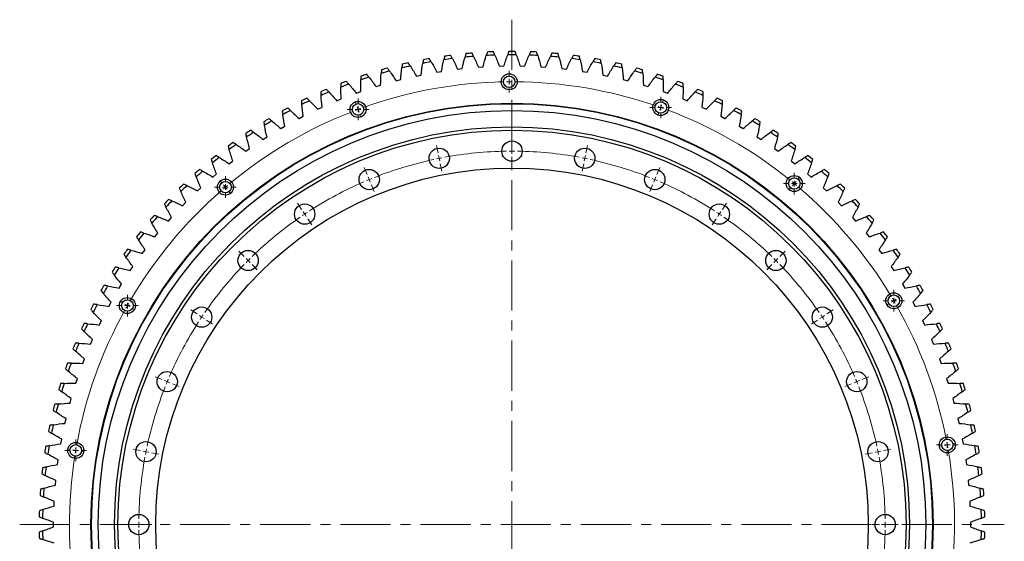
# Model space of a CAD drawing. Header units: millimetres. Extents: x -119 to 3760, y 5426 to 8682.
# Tile 2 of 12: x 575 to 1449, y 6182 to 6645. Entities that reach past the tile are written whole.
import ezdxf

# ---------------------------------------------------------------- set-up
doc = ezdxf.new("R2010")
doc.units = ezdxf.units.MM
doc.header["$LTSCALE"] = 20
doc.linetypes.add('CENTER', pattern=[10.16, 6.35, -1.27, 1.27, -1.27])

# ---------------------------------------------------------------- blocks, each defined once
blk = doc.blocks.new('SW_CENTERMARKSYMBOL_24')
at = {"color": 0, "linetype": 'Continuous', "lineweight": 18}
for p, q in [((0, 5), (0, 9.6)), ((-5, 0), (-9.6, 0)), ((0, 0), (-2.5, 0)), ((0, 0), (0, 2.5)), ((0, 0), (0, -2.5)), ((0, 0), (2.5, 0)), ((5, 0), (9.6, 0)), ((0, -5), (0, -9.6))]:
    blk.add_line(p, q, dxfattribs=at)
blk = doc.blocks.new('SW_CENTERMARKSYMBOL_25')
at = {"color": 0, "linetype": 'Continuous', "lineweight": 18}
for p, q in [((0, 5), (0, 9.6)), ((-5, 0), (-9.6, 0)), ((0, 0), (-2.5, 0)), ((0, 0), (0, 2.5)), ((0, 0), (0, -2.5)), ((0, 0), (2.5, 0)), ((5, 0), (9.6, 0)), ((0, -5), (0, -9.6))]:
    blk.add_line(p, q, dxfattribs=at)
blk = doc.blocks.new('SW_CENTERMARKSYMBOL_26')
at = {"color": 0, "linetype": 'Continuous', "lineweight": 18}
for p, q in [((0, 5), (0, 9.6)), ((-5, 0), (-9.6, 0)), ((0, 0), (-2.5, 0)), ((0, 0), (0, 2.5)), ((0, 0), (0, -2.5)), ((0, 0), (2.5, 0)), ((5, 0), (9.6, 0)), ((0, -5), (0, -9.6))]:
    blk.add_line(p, q, dxfattribs=at)
blk = doc.blocks.new('SW_CENTERMARKSYMBOL_28')
at = {"color": 0, "linetype": 'Continuous', "lineweight": 18}
for p, q in [((0, 5), (0, 9.6)), ((-5, 0), (-9.6, 0)), ((0, 0), (-2.5, 0)), ((0, 0), (0, 2.5)), ((0, 0), (0, -2.5)), ((0, 0), (2.5, 0)), ((5, 0), (9.6, 0)), ((0, -5), (0, -9.6))]:
    blk.add_line(p, q, dxfattribs=at)
blk = doc.blocks.new('SW_CENTERMARKSYMBOL_29')
at = {"color": 0, "linetype": 'Continuous', "lineweight": 18}
for p, q in [((0, 5), (0, 9.6)), ((-5, 0), (-9.6, 0)), ((0, 0), (-2.5, 0)), ((0, 0), (0, 2.5)), ((0, 0), (0, -2.5)), ((0, 0), (2.5, 0)), ((5, 0), (9.6, 0)), ((0, -5), (0, -9.6))]:
    blk.add_line(p, q, dxfattribs=at)
blk = doc.blocks.new('SW_CENTERMARKSYMBOL_30')
at = {"color": 0, "linetype": 'Continuous', "lineweight": 18}
for p, q in [((0, 5), (0, 9.6)), ((-5, 0), (-9.6, 0)), ((0, 0), (-2.5, 0)), ((0, 0), (0, 2.5)), ((0, 0), (0, -2.5)), ((0, 0), (2.5, 0)), ((5, 0), (9.6, 0)), ((0, -5), (0, -9.6))]:
    blk.add_line(p, q, dxfattribs=at)
blk = doc.blocks.new('SW_CENTERMARKSYMBOL_31')
at = {"color": 0, "linetype": 'Continuous', "lineweight": 18}
for p, q in [((0, 5), (0, 9.6)), ((-5, 0), (-9.6, 0)), ((0, 0), (-2.5, 0)), ((0, 0), (0, 2.5)), ((0, 0), (0, -2.5)), ((0, 0), (2.5, 0)), ((5, 0), (9.6, 0)), ((0, -5), (0, -9.6))]:
    blk.add_line(p, q, dxfattribs=at)
blk = doc.blocks.new('SW_CENTERMARKSYMBOL_32')
at = {"color": 0, "linetype": 'Continuous', "lineweight": 18}
for p, q in [((0, 5), (0, 9.6)), ((-5, 0), (-9.6, 0)), ((0, 0), (-2.5, 0)), ((0, 0), (0, 2.5)), ((0, 0), (0, -2.5)), ((0, 0), (2.5, 0)), ((5, 0), (9.6, 0)), ((0, -5), (0, -9.6))]:
    blk.add_line(p, q, dxfattribs=at)
blk = doc.blocks.new('SW_CENTERMARKSYMBOL_33')
at = {"color": 0, "linetype": 'Continuous', "lineweight": 18}
for p, q in [((0, 5), (0, 9.6)), ((-5, 0), (-9.6, 0)), ((0, 0), (-2.5, 0)), ((0, 0), (0, 2.5)), ((0, 0), (0, -2.5)), ((0, 0), (2.5, 0)), ((5, 0), (9.6, 0)), ((0, -5), (0, -9.6))]:
    blk.add_line(p, q, dxfattribs=at)

msp = doc.modelspace()

# ---------------------------------------------------------------- linework, layer by layer
at = {"linetype": 'CENTER', "lineweight": 18, "ltscale": 0.35}
for p, q in [((1011.96, 6644.62), (1011.96, 5749.63)), ((575.3, 6197.13), (1448.62, 6197.13))]:
    msp.add_line(p, q, dxfattribs=at)
at = {"color": 7, "linetype": 'Continuous', "lineweight": 25}
for p, q in [((982.1, 6602.57), (986.33, 6602.86)), ((1000.59, 6603.51), (1004.83, 6603.6)), ((1019.1, 6603.6), (1023.33, 6603.51)), ((1037.59, 6602.86), (1041.82, 6602.57)), ((927.17, 6594.72), (931.32, 6595.59)), ((945.36, 6598.17), (949.54, 6598.84)), ((963.68, 6600.79), (967.89, 6601.27)), ((1056.03, 6601.27), (1060.24, 6600.79)), ((1074.38, 6598.84), (1078.56, 6598.17)), ((1092.6, 6595.59), (1096.75, 6594.72)), ((891.37, 6585.37), (895.42, 6586.6)), ((909.17, 6590.45), (913.27, 6591.5)), ((1110.65, 6591.5), (1114.76, 6590.45)), ((1128.5, 6586.6), (1132.55, 6585.37)), ((873.82, 6579.48), (877.82, 6580.9)), ((1146.1, 6580.9), (1150.1, 6579.48)), ((856.57, 6572.79), (860.49, 6574.39)), ((1163.43, 6574.39), (1167.36, 6572.79)), ((823.05, 6557.11), (826.81, 6559.06)), ((839.63, 6565.33), (843.48, 6567.11)), ((1180.44, 6567.11), (1184.29, 6565.33)), ((1197.11, 6559.06), (1200.87, 6557.11)), ((806.86, 6548.13), (810.53, 6550.25)), ((1213.39, 6550.25), (1217.06, 6548.13)), ((791.1, 6538.44), (794.67, 6540.72)), ((1229.25, 6540.72), (1232.83, 6538.44)), ((775.79, 6528.03), (779.25, 6530.47)), ((1244.67, 6530.47), (1248.13, 6528.03)), ((760.97, 6516.94), (764.32, 6519.54)), ((1259.6, 6519.54), (1262.95, 6516.94)), ((746.68, 6505.18), (749.9, 6507.93)), ((1274.02, 6507.93), (1277.24, 6505.18)), ((732.93, 6492.79), (736.03, 6495.68)), ((1287.89, 6495.68), (1290.99, 6492.79)), ((719.76, 6479.78), (722.73, 6482.81)), ((1301.19, 6482.81), (1304.16, 6479.78)), ((707.2, 6466.19), (710.02, 6469.35)), ((1313.9, 6469.35), (1316.72, 6466.19)), ((695.27, 6452.04), (697.95, 6455.33)), ((1325.97, 6455.33), (1328.65, 6452.04)), ((684, 6437.36), (686.52, 6440.77)), ((1337.4, 6440.77), (1339.92, 6437.36)), ((673.4, 6422.19), (675.77, 6425.7)), ((1348.15, 6425.7), (1350.52, 6422.19)), ((663.51, 6406.54), (665.71, 6410.17)), ((1358.21, 6410.17), (1360.41, 6406.54)), ((654.34, 6390.47), (656.38, 6394.19)), ((1367.55, 6394.19), (1369.58, 6390.47)), ((645.91, 6373.99), (647.78, 6377.8)), ((1376.15, 6377.8), (1378.01, 6373.99)), ((638.24, 6357.15), (639.93, 6361.03)), ((1383.99, 6361.03), (1385.68, 6357.15)), ((631.35, 6339.97), (632.86, 6343.93)), ((1391.07, 6343.93), (1392.58, 6339.97)), ((625.24, 6322.5), (626.57, 6326.52)), ((1397.35, 6326.52), (1398.68, 6322.5)), ((619.93, 6304.77), (621.08, 6308.85)), ((1402.85, 6308.85), (1403.99, 6304.77)), ((615.44, 6286.81), (616.4, 6290.94)), ((1407.52, 6290.94), (1408.48, 6286.81)), ((611.77, 6268.67), (612.54, 6272.84)), ((1411.38, 6272.84), (1412.15, 6268.67)), ((608.93, 6250.38), (609.5, 6254.58)), ((1414.42, 6254.58), (1414.99, 6250.38)), ((606.92, 6231.98), (607.31, 6236.21)), ((1416.62, 6236.21), (1417, 6231.98)), ((605.75, 6213.51), (605.95, 6217.75)), ((1417.97, 6217.75), (1418.17, 6213.51)), ((605.43, 6195.01), (605.43, 6199.25)), ((1418.49, 6199.25), (1418.49, 6195.01))]:
    msp.add_line(p, q, dxfattribs=at)
at = {"color": 0, "linetype": 'Continuous', "lineweight": 18}
for p, q in [((1009.45, 6594.62), (1009.43, 6597.22)), ((1009.48, 6589.62), (1009.47, 6592.12)), ((1009.48, 6589.62), (1009.5, 6587.12)), ((1009.51, 6584.62), (1009.53, 6582.02)), ((873.65, 6569.79), (872.75, 6572.23)), ((875.39, 6565.1), (874.52, 6567.45)), ((1143.87, 6566.8), (1144.71, 6569.15)), ((1145.55, 6571.51), (1146.43, 6573.95)), ((875.39, 6565.1), (876.26, 6562.76)), ((877.13, 6560.41), (878.04, 6557.98)), ((1142.19, 6562.09), (1141.32, 6559.64)), ((1143.87, 6566.8), (1143.03, 6564.44)), ((946.41, 6526.67), (945.14, 6533.05)), ((1011.96, 6533.13), (1011.96, 6539.63)), ((1077.51, 6526.67), (1078.78, 6533.05)), ((947.39, 6521.77), (946.9, 6524.22)), ((1011.96, 6528.13), (1011.96, 6530.63)), ((1011.96, 6528.13), (1011.96, 6525.63)), ((1076.54, 6521.77), (1077.02, 6524.22)), ((947.39, 6521.77), (947.87, 6519.32)), ((948.36, 6516.86), (949.63, 6510.49)), ((1011.96, 6523.13), (1011.96, 6516.63)), ((1075.56, 6516.86), (1074.29, 6510.49)), ((1076.54, 6521.77), (1076.05, 6519.32)), ((883.38, 6507.55), (880.89, 6513.56)), ((1140.54, 6507.55), (1143.03, 6513.56)), ((754.54, 6500.01), (752.85, 6501.99)), ((757.77, 6496.2), (756.15, 6498.11)), ((885.29, 6502.93), (884.34, 6505.24)), ((885.29, 6502.93), (886.25, 6500.62)), ((887.21, 6498.31), (889.69, 6492.31)), ((1136.72, 6498.31), (1134.23, 6492.31)), ((1138.63, 6502.93), (1137.67, 6500.62)), ((1138.63, 6502.93), (1139.59, 6505.24)), ((1262.35, 6499.39), (1260.76, 6497.46)), ((1262.35, 6499.39), (1263.95, 6501.31)), ((1265.54, 6503.24), (1267.2, 6505.24)), ((757.77, 6496.2), (759.39, 6494.3)), ((761.01, 6492.39), (762.7, 6490.41)), ((1259.16, 6495.54), (1257.5, 6493.53)), ((825.29, 6476.5), (821.68, 6481.91)), ((1198.63, 6476.5), (1202.24, 6481.91)), ((828.07, 6472.34), (826.68, 6474.42)), ((828.07, 6472.34), (829.46, 6470.26)), ((1195.85, 6472.34), (1194.47, 6470.26)), ((1195.85, 6472.34), (1197.24, 6474.42)), ((830.84, 6468.19), (834.46, 6462.78)), ((1193.08, 6468.19), (1189.47, 6462.78)), ((774.37, 6434.72), (769.78, 6439.31)), ((1249.55, 6434.72), (1254.14, 6439.31)), ((777.91, 6431.18), (776.14, 6432.95)), ((777.91, 6431.18), (779.68, 6429.41)), ((1246.01, 6431.18), (1244.25, 6429.41)), ((1246.01, 6431.18), (1247.78, 6432.95)), ((781.44, 6427.64), (786.04, 6423.05)), ((1242.48, 6427.64), (1237.88, 6423.05)), ((666.47, 6393.7), (664.21, 6394.99)), ((1346.32, 6392.99), (1344.07, 6391.68)), ((1350.63, 6395.52), (1348.47, 6394.26)), ((1350.63, 6395.52), (1352.79, 6396.78)), ((1354.94, 6398.05), (1357.19, 6399.36)), ((670.81, 6391.23), (668.64, 6392.46)), ((670.81, 6391.23), (672.99, 6389.99)), ((675.16, 6388.75), (677.42, 6387.47)), ((732.59, 6383.8), (727.18, 6387.41)), ((1291.33, 6383.8), (1296.74, 6387.41)), ((736.74, 6381.02), (734.67, 6382.41)), ((736.74, 6381.02), (738.82, 6379.63)), ((740.9, 6378.24), (746.31, 6374.63)), ((1283.02, 6378.24), (1277.62, 6374.63)), ((1287.18, 6381.02), (1285.1, 6379.63)), ((1287.18, 6381.02), (1289.26, 6382.41)), ((701.54, 6325.71), (695.53, 6328.2)), ((706.16, 6323.8), (703.85, 6324.75)), ((706.16, 6323.8), (708.47, 6322.84)), ((1317.76, 6323.8), (1315.46, 6322.84)), ((1317.76, 6323.8), (1320.07, 6324.75)), ((1322.38, 6325.71), (1328.39, 6328.2)), ((710.78, 6321.88), (716.78, 6319.39)), ((1313.15, 6321.88), (1307.14, 6319.39)), ((620.07, 6263.68), (617.51, 6264.12)), ((625, 6262.84), (622.54, 6263.26)), ((625, 6262.84), (627.47, 6262.42)), ((629.93, 6262.01), (632.49, 6261.57)), ((682.42, 6262.68), (676.04, 6263.95)), ((687.32, 6261.7), (684.87, 6262.19)), ((1336.6, 6261.7), (1339.05, 6262.19)), ((1341.5, 6262.68), (1347.88, 6263.95)), ((1393.14, 6266.82), (1390.58, 6266.36)), ((1398.06, 6267.72), (1395.6, 6267.27)), ((1398.06, 6267.72), (1400.52, 6268.17)), ((1402.98, 6268.62), (1405.54, 6269.09)), ((687.32, 6261.7), (689.77, 6261.21)), ((692.22, 6260.73), (698.6, 6259.46)), ((1331.7, 6260.73), (1325.32, 6259.46)), ((1336.6, 6261.7), (1334.15, 6261.21)), ((675.96, 6197.13), (669.46, 6197.13)), ((680.96, 6197.13), (678.46, 6197.13)), ((680.96, 6197.13), (683.46, 6197.13)), ((685.96, 6197.13), (692.46, 6197.13)), ((1337.96, 6197.13), (1331.46, 6197.13)), ((1342.96, 6197.13), (1340.46, 6197.13)), ((1342.96, 6197.13), (1345.46, 6197.13)), ((1347.96, 6197.13), (1354.46, 6197.13))]:
    msp.add_line(p, q, dxfattribs=at)
at = {"color": 7, "linetype": 'Continuous', "lineweight": 25}
for centre, radius in [((1009.48, 6589.62), 7.1), ((1009.48, 6589.62), 5.1), ((1011.96, 6197.13), 373.5), ((1011.96, 6197.13), 373), ((875.39, 6565.1), 7.1), ((875.39, 6565.1), 5.1), ((1143.87, 6566.8), 7.1), ((1143.87, 6566.8), 5.1), ((1011.96, 6197.13), 367), ((1011.96, 6197.13), 352.5), ((1011.96, 6197.13), 349.5), ((1011.96, 6528.13), 9), ((947.39, 6521.77), 9), ((1076.54, 6521.77), 9), ((1011.96, 6197.13), 316), ((885.29, 6502.93), 9), ((1138.63, 6502.93), 9), ((1262.35, 6499.39), 7.1), ((757.77, 6496.2), 7.1), ((757.77, 6496.2), 5.1), ((1262.35, 6499.39), 5.1), ((828.07, 6472.34), 9), ((1195.85, 6472.34), 9), ((777.91, 6431.18), 9), ((1246.01, 6431.18), 9), ((1350.63, 6395.52), 7.1), ((670.81, 6391.23), 7.1), ((670.81, 6391.23), 5.1), ((1350.63, 6395.52), 5.1), ((736.74, 6381.02), 9), ((1287.18, 6381.02), 9), ((706.16, 6323.8), 9), ((1317.76, 6323.8), 9), ((687.32, 6261.7), 9), ((1336.6, 6261.7), 9), ((1398.06, 6267.72), 7.1), ((1398.06, 6267.72), 5.1), ((625, 6262.84), 7.1), ((625, 6262.84), 5.1), ((680.96, 6197.13), 9), ((1342.96, 6197.13), 9)]:
    msp.add_circle(centre, radius, dxfattribs=at)
for radius, start, end in [(419.4, 97.457, 98.19518), (416.4, 94.69158, 95.7432), (419.4, 94.8483, 95.58648), (416.4, 92.08289, 93.1345), (419.4, 92.23961, 92.97778), (416.4, 89.47419, 90.52581), (419.4, 89.63091, 90.36909), (416.4, 86.8655, 87.91711), (419.4, 87.02222, 87.76039), (416.4, 84.2568, 85.30842), (419.4, 84.41352, 85.1517), (419.4, 81.80482, 82.543), (416.4, 102.51767, 103.56929), (419.4, 102.67439, 103.41257), (416.4, 99.90897, 100.96059), (419.4, 100.06569, 100.80387), (416.4, 97.30028, 98.3519), (416.4, 81.6481, 82.69972), (416.4, 79.03941, 80.09103), (419.4, 79.19613, 79.93431), (416.4, 76.43071, 77.48233), (419.4, 76.58743, 77.32561), (416.4, 107.73506, 108.78668), (419.4, 107.89178, 108.62996), (416.4, 105.12636, 106.17798), (419.4, 105.28309, 106.02126), (416.4, 73.82202, 74.87364), (419.4, 73.97874, 74.71691), (416.4, 71.21332, 72.26494), (419.4, 71.37004, 72.10822), (419.4, 110.50048, 111.23865), (416.4, 110.34376, 111.39537), (416.4, 68.60463, 69.65624), (419.4, 68.76135, 69.49952), (419.4, 113.10917, 113.84735), (416.4, 112.95245, 114.00407), (416.4, 65.99593, 67.04755), (419.4, 66.15265, 66.89083), (419.4, 115.71787, 116.45605), (416.4, 115.56115, 116.61277), (416.4, 63.38723, 64.43885), (419.4, 63.54395, 64.28213), (419.4, 118.32656, 119.06474), (416.4, 118.16984, 119.22146), (416.4, 60.77854, 61.83016), (419.4, 60.93526, 61.67344), (419.4, 120.93526, 121.67344), (416.4, 120.77854, 121.83016), (416.4, 58.16984, 59.22146), (419.4, 58.32656, 59.06474), (419.4, 123.54395, 124.28213), (416.4, 123.38723, 124.43885), (416.4, 55.56115, 56.61277), (419.4, 55.71787, 56.45605), (419.4, 126.15265, 126.89083), (416.4, 125.99593, 127.04755), (416.4, 52.95245, 54.00407), (419.4, 53.10917, 53.84735), (419.4, 128.76135, 129.49952), (419.4, 50.50048, 51.23865), (416.4, 128.60463, 129.65624), (416.4, 50.34376, 51.39537), (419.4, 131.37004, 132.10822), (416.4, 131.21332, 132.26494), (416.4, 47.73506, 48.78668), (419.4, 47.89178, 48.62996), (419.4, 133.97874, 134.71691), (416.4, 133.82202, 134.87364), (416.4, 45.12636, 46.17798), (419.4, 45.28309, 46.02126), (419.4, 136.58743, 137.32561), (416.4, 136.43071, 137.48233), (416.4, 42.51767, 43.56929), (419.4, 42.67439, 43.41257), (419.4, 139.19613, 139.93431), (416.4, 139.03941, 140.09103), (416.4, 39.90897, 40.96059), (419.4, 40.06569, 40.80387), (419.4, 141.80482, 142.543), (416.4, 141.6481, 142.69972), (416.4, 37.30028, 38.3519), (419.4, 37.457, 38.19518), (419.4, 144.41352, 145.1517), (416.4, 144.2568, 145.30842), (416.4, 34.69158, 35.7432), (419.4, 34.8483, 35.58648), (419.4, 147.02222, 147.76039), (416.4, 146.8655, 147.91711), (416.4, 32.08289, 33.1345), (419.4, 32.23961, 32.97778), (419.4, 149.63091, 150.36909), (416.4, 149.47419, 150.52581), (416.4, 29.47419, 30.52581), (419.4, 29.63091, 30.36909), (419.4, 152.23961, 152.97778), (416.4, 152.08289, 153.1345), (416.4, 26.8655, 27.91711), (419.4, 27.02222, 27.76039), (419.4, 154.8483, 155.58648), (419.4, 24.41352, 25.1517), (416.4, 154.69158, 155.7432), (416.4, 24.2568, 25.30842), (419.4, 157.457, 158.19518), (416.4, 157.30028, 158.3519), (416.4, 21.6481, 22.69972), (419.4, 21.80482, 22.543), (419.4, 160.06569, 160.80387), (416.4, 159.90897, 160.96059), (416.4, 19.03941, 20.09103), (419.4, 19.19613, 19.93431), (419.4, 162.67439, 163.41257), (416.4, 162.51767, 163.56929), (416.4, 16.43071, 17.48233), (419.4, 16.58743, 17.32561), (419.4, 165.28309, 166.02126), (416.4, 165.12636, 166.17798), (416.4, 13.82202, 14.87364), (419.4, 13.97874, 14.71691), (419.4, 167.89178, 168.62996), (416.4, 167.73506, 168.78668), (416.4, 11.21332, 12.26494), (419.4, 11.37004, 12.10822), (419.4, 170.50048, 171.23865), (416.4, 170.34376, 171.39537), (416.4, 8.60463, 9.65624), (419.4, 8.76135, 9.49952), (419.4, 173.10917, 173.84735), (416.4, 172.95245, 174.00407), (416.4, 5.99593, 7.04755), (419.4, 6.15265, 6.89083), (419.4, 175.71787, 176.45605), (416.4, 175.56115, 176.61277), (416.4, 3.38723, 4.43885), (419.4, 3.54395, 4.28213), (419.4, 178.32656, 179.06474), (416.4, 178.16984, 179.22146), (416.4, 0.77854, 1.83016), (419.4, 0.93526, 1.67344), (419.4, 180.93526, 181.67344), (416.4, 180.77854, 181.83016), (416.4, 358.16984, 359.22146), (419.4, 358.32656, 359.06474)]:
    msp.add_arc((1011.96, 6197.13), radius, start, end, dxfattribs=at)
at = {"color": 0, "linetype": 'Continuous', "lineweight": 18}
for radius, start, end in [(392.5, 91.09157, 109.6318), (392.5, 90.36169, 90.72663), (392.5, 89.99674, 90.36169), (392.5, 71.09157, 89.6318), (392.5, 70.36169, 70.72663), (392.5, 111.09157, 129.6318), (392.5, 110.36169, 110.72663), (392.5, 109.99674, 110.36169), (392.5, 69.99674, 70.36169), (392.5, 51.09157, 69.6318), (331, 90.8655, 100.3845), (331, 90, 90.43275), (331, 89.56725, 90), (331, 79.6155, 89.1345), (331, 102.1155, 111.6345), (331, 101.25, 101.68275), (331, 100.81725, 101.25), (331, 78.75, 79.18275), (331, 78.31725, 78.75), (331, 68.3655, 77.8845), (392.5, 129.99674, 130.36169), (331, 113.3655, 122.8845), (331, 112.5, 112.93275), (331, 112.06725, 112.5), (331, 67.5, 67.93275), (331, 67.06725, 67.5), (331, 57.1155, 66.6345), (392.5, 50.36169, 50.72663), (392.5, 49.99674, 50.36169), (392.5, 131.09157, 149.6318), (392.5, 130.36169, 130.72663), (392.5, 31.09157, 49.6318), (331, 123.75, 124.18275), (331, 123.31725, 123.75), (331, 56.25, 56.68275), (331, 55.81725, 56.25), (331, 124.6155, 134.1345), (331, 45.8655, 55.3845), (331, 135, 135.43275), (331, 134.56725, 135), (331, 45, 45.43275), (331, 44.56725, 45), (331, 135.8655, 145.3845), (331, 34.6155, 44.1345), (392.5, 149.99674, 150.36169), (392.5, 30.36169, 30.72663), (392.5, 29.99674, 30.36169), (392.5, 151.09157, 169.6318), (392.5, 150.36169, 150.72663), (392.5, 11.09157, 29.6318), (331, 147.1155, 156.6345), (331, 146.25, 146.68275), (331, 145.81725, 146.25), (331, 33.75, 34.18275), (331, 33.31725, 33.75), (331, 23.3655, 32.8845), (331, 157.5, 157.93275), (331, 157.06725, 157.5), (331, 22.5, 22.93275), (331, 22.06725, 22.5), (331, 158.3655, 167.8845), (331, 12.1155, 21.6345), (392.5, 170.36169, 170.72663), (392.5, 169.99674, 170.36169), (331, 168.31725, 168.75), (331, 11.25, 11.68275), (392.5, 10.36169, 10.72663), (392.5, 9.99674, 10.36169), (392.5, 351.09157, 9.6318), (392.5, 171.09157, 189.6318), (331, 169.6155, 179.1345), (331, 168.75, 169.18275), (331, 10.81725, 11.25), (331, 0.8655, 10.3845), (331, 179.56725, 180), (331, 180, 180.43275), (331, 180.8655, 190.3845), (331, 349.6155, 359.1345), (331, 0, 0.43275), (331, 359.56725, 0)]:
    msp.add_arc((1011.96, 6197.13), radius, start, end, dxfattribs=at)
at = {"color": 7, "linetype": 'Continuous', "lineweight": 25}
for points in [[(952.18, 6612.24), (951.94, 6611.2), (951.7, 6610.16), (951.48, 6609.11)], [(959.05, 6610.15), (958.55, 6611.1), (958.04, 6612.04), (957.53, 6612.98)], [(967.89, 6601.27), (968.6, 6604.68), (969.4, 6608.07), (970.29, 6611.44)], [(971.13, 6614.54), (970.84, 6613.5), (970.56, 6612.47), (970.29, 6611.44)], [(977.9, 6612.13), (977.45, 6613.1), (976.98, 6614.06), (976.51, 6615.03)], [(977.9, 6612.13), (979.39, 6608.98), (980.79, 6605.79), (982.1, 6602.57)], [(986.33, 6602.86), (987.2, 6606.23), (988.15, 6609.58), (989.19, 6612.9)], [(990.17, 6615.96), (989.84, 6614.94), (989.51, 6613.92), (989.19, 6612.9)], [(996.83, 6613.25), (996.42, 6614.24), (996, 6615.22), (995.57, 6616.21)], [(996.83, 6613.25), (998.16, 6610.03), (999.42, 6606.78), (1000.59, 6603.51)], [(1004.83, 6603.6), (1005.84, 6606.93), (1006.95, 6610.23), (1008.14, 6613.51)], [(1009.26, 6616.52), (1008.88, 6615.52), (1008.5, 6614.51), (1008.14, 6613.51)], [(1015.78, 6613.51), (1015.42, 6614.51), (1015.04, 6615.52), (1014.66, 6616.52)], [(1015.78, 6613.51), (1016.97, 6610.23), (1018.08, 6606.93), (1019.1, 6603.6)], [(1023.33, 6603.51), (1024.5, 6606.78), (1025.76, 6610.03), (1027.09, 6613.25)], [(1028.35, 6616.21), (1027.92, 6615.22), (1027.51, 6614.24), (1027.09, 6613.25)], [(1034.73, 6612.9), (1034.41, 6613.92), (1034.08, 6614.94), (1033.75, 6615.96)], [(1034.73, 6612.9), (1035.77, 6609.58), (1036.72, 6606.23), (1037.59, 6602.86)], [(1041.82, 6602.57), (1043.14, 6605.79), (1044.54, 6608.98), (1046.02, 6612.13)], [(1047.41, 6615.03), (1046.94, 6614.06), (1046.47, 6613.1), (1046.02, 6612.13)], [(1053.63, 6611.44), (1053.36, 6612.47), (1053.08, 6613.5), (1052.79, 6614.54)], [(1053.63, 6611.44), (1054.52, 6608.07), (1055.32, 6604.68), (1056.03, 6601.27)], [(1066.39, 6612.98), (1065.88, 6612.04), (1065.37, 6611.1), (1064.87, 6610.15)], [(1072.44, 6609.11), (1072.22, 6610.16), (1071.99, 6611.2), (1071.74, 6612.24)], [(914.68, 6605.09), (914.53, 6604.03), (914.39, 6602.97), (914.26, 6601.9)], [(921.71, 6603.63), (921.13, 6604.53), (920.54, 6605.42), (919.94, 6606.31)], [(921.71, 6603.63), (923.61, 6600.71), (925.43, 6597.74), (927.17, 6594.72)], [(931.32, 6595.59), (931.72, 6599.05), (932.21, 6602.49), (932.79, 6605.93)], [(933.35, 6609.09), (933.15, 6608.04), (932.97, 6606.99), (932.79, 6605.93)], [(940.31, 6607.32), (939.76, 6608.24), (939.22, 6609.16), (938.66, 6610.07)], [(940.31, 6607.32), (942.07, 6604.31), (943.75, 6601.26), (945.36, 6598.17)], [(949.54, 6598.84), (950.1, 6602.28), (950.74, 6605.7), (951.48, 6609.11)], [(959.05, 6610.15), (960.67, 6607.07), (962.22, 6603.95), (963.68, 6600.79)], [(1060.24, 6600.79), (1061.7, 6603.95), (1063.25, 6607.07), (1064.87, 6610.15)], [(1072.44, 6609.11), (1073.18, 6605.7), (1073.82, 6602.28), (1074.38, 6598.84)], [(1078.56, 6598.17), (1080.17, 6601.26), (1081.85, 6604.31), (1083.62, 6607.32)], [(1085.26, 6610.07), (1084.71, 6609.16), (1084.16, 6608.24), (1083.62, 6607.32)], [(1091.13, 6605.93), (1090.96, 6606.99), (1090.77, 6608.04), (1090.58, 6609.09)], [(1091.13, 6605.93), (1091.71, 6602.49), (1092.2, 6599.05), (1092.6, 6595.59)], [(1096.75, 6594.72), (1098.49, 6597.74), (1100.31, 6600.71), (1102.21, 6603.63)], [(1103.98, 6606.31), (1103.38, 6605.42), (1102.79, 6604.53), (1102.21, 6603.63)], [(1109.66, 6601.9), (1109.53, 6602.97), (1109.39, 6604.03), (1109.25, 6605.09)], [(877.98, 6594.55), (877.93, 6593.48), (877.89, 6592.41), (877.86, 6591.34)], [(885.12, 6593.74), (884.46, 6594.58), (883.79, 6595.41), (883.11, 6596.24)], [(885.12, 6593.74), (887.27, 6591), (889.36, 6588.21), (891.37, 6585.37)], [(895.42, 6586.6), (895.51, 6590.08), (895.68, 6593.56), (895.94, 6597.04)], [(896.21, 6600.24), (896.11, 6599.17), (896.02, 6598.1), (895.94, 6597.04)], [(903.3, 6599.1), (902.68, 6599.97), (902.05, 6600.83), (901.41, 6601.7)], [(903.3, 6599.1), (905.33, 6596.27), (907.29, 6593.38), (909.17, 6590.45)], [(913.27, 6591.5), (913.51, 6594.98), (913.84, 6598.44), (914.26, 6601.9)], [(1109.66, 6601.9), (1110.08, 6598.44), (1110.41, 6594.98), (1110.65, 6591.5)], [(1114.76, 6590.45), (1116.64, 6593.38), (1118.59, 6596.27), (1120.62, 6599.1)], [(1122.51, 6601.7), (1121.87, 6600.83), (1121.24, 6599.97), (1120.62, 6599.1)], [(1127.98, 6597.04), (1127.9, 6598.1), (1127.81, 6599.17), (1127.71, 6600.24)], [(1127.98, 6597.04), (1128.24, 6593.56), (1128.41, 6590.08), (1128.5, 6586.6)], [(1132.55, 6585.37), (1134.56, 6588.21), (1136.65, 6591), (1138.8, 6593.74)], [(1140.81, 6596.24), (1140.13, 6595.41), (1139.46, 6594.58), (1138.8, 6593.74)], [(1146.06, 6591.34), (1146.03, 6592.41), (1145.99, 6593.48), (1145.94, 6594.55)], [(860.03, 6588.04), (860.03, 6586.97), (860.04, 6585.9), (860.06, 6584.83)], [(867.2, 6587.55), (866.5, 6588.36), (865.79, 6589.17), (865.08, 6589.97)], [(867.2, 6587.55), (869.48, 6584.92), (871.69, 6582.22), (873.82, 6579.48)], [(877.82, 6580.9), (877.74, 6584.38), (877.76, 6587.86), (877.86, 6591.34)], [(1146.06, 6591.34), (1146.16, 6587.86), (1146.18, 6584.38), (1146.1, 6580.9)], [(1150.1, 6579.48), (1152.24, 6582.22), (1154.44, 6584.92), (1156.72, 6587.55)], [(1158.84, 6589.97), (1158.13, 6589.17), (1157.42, 6588.36), (1156.72, 6587.55)], [(1163.86, 6584.83), (1163.88, 6585.9), (1163.89, 6586.97), (1163.89, 6588.04)], [(842.4, 6580.72), (842.45, 6579.65), (842.5, 6578.58), (842.57, 6577.52)], [(843.48, 6567.11), (843.08, 6570.57), (842.78, 6574.04), (842.57, 6577.52)], [(849.58, 6580.56), (848.84, 6581.34), (848.1, 6582.11), (847.35, 6582.87)], [(849.58, 6580.56), (851.97, 6578.03), (854.3, 6575.44), (856.57, 6572.79)], [(860.49, 6574.39), (860.26, 6577.87), (860.11, 6581.35), (860.06, 6584.83)], [(1163.86, 6584.83), (1163.81, 6581.35), (1163.66, 6577.87), (1163.43, 6574.39)], [(1167.36, 6572.79), (1169.62, 6575.44), (1171.95, 6578.03), (1174.34, 6580.56)], [(1176.57, 6582.87), (1175.82, 6582.11), (1175.08, 6581.34), (1174.34, 6580.56)], [(1181.35, 6577.52), (1181.14, 6574.04), (1180.84, 6570.57), (1180.44, 6567.11)], [(1181.35, 6577.52), (1181.42, 6578.58), (1181.48, 6579.65), (1181.52, 6580.72)], [(825.11, 6572.61), (825.21, 6571.54), (825.32, 6570.47), (825.43, 6569.41)], [(826.81, 6559.06), (826.26, 6562.49), (825.8, 6565.95), (825.43, 6569.41)], [(832.29, 6572.77), (831.53, 6573.51), (830.75, 6574.25), (829.97, 6574.98)], [(832.29, 6572.77), (834.8, 6570.35), (837.25, 6567.87), (839.63, 6565.33)], [(1184.29, 6565.33), (1186.67, 6567.87), (1189.12, 6570.35), (1191.63, 6572.77)], [(1193.96, 6574.98), (1193.17, 6574.25), (1192.4, 6573.51), (1191.63, 6572.77)], [(1198.49, 6569.41), (1198.12, 6565.95), (1197.66, 6562.49), (1197.11, 6559.06)], [(1198.49, 6569.41), (1198.6, 6570.47), (1198.71, 6571.54), (1198.81, 6572.61)], [(808.22, 6563.71), (808.36, 6562.65), (808.52, 6561.59), (808.68, 6560.54)], [(810.53, 6550.25), (809.83, 6553.66), (809.21, 6557.09), (808.68, 6560.54)], [(815.38, 6564.21), (814.58, 6564.91), (813.77, 6565.61), (812.96, 6566.31)], [(815.38, 6564.21), (818, 6561.9), (820.56, 6559.54), (823.05, 6557.11)], [(1200.87, 6557.11), (1203.37, 6559.54), (1205.92, 6561.9), (1208.54, 6564.21)], [(1210.96, 6566.31), (1210.15, 6565.61), (1209.34, 6564.91), (1208.54, 6564.21)], [(1215.24, 6560.54), (1214.71, 6557.09), (1214.1, 6553.66), (1213.39, 6550.25)], [(1215.24, 6560.54), (1215.4, 6561.59), (1215.56, 6562.65), (1215.7, 6563.71)], [(791.74, 6554.06), (791.94, 6553.01), (792.14, 6551.95), (792.35, 6550.91)], [(794.67, 6540.72), (793.81, 6544.09), (793.04, 6547.49), (792.35, 6550.91)], [(798.88, 6554.88), (798.05, 6555.55), (797.21, 6556.21), (796.36, 6556.87)], [(798.88, 6554.88), (801.6, 6552.7), (804.26, 6550.45), (806.86, 6548.13)], [(1217.06, 6548.13), (1219.66, 6550.45), (1222.32, 6552.7), (1225.04, 6554.88)], [(1227.56, 6556.87), (1226.72, 6556.21), (1225.88, 6555.55), (1225.04, 6554.88)], [(1231.57, 6550.91), (1230.89, 6547.49), (1230.11, 6544.09), (1229.25, 6540.72)], [(1231.57, 6550.91), (1231.78, 6551.95), (1231.98, 6553.01), (1232.18, 6554.06)], [(775.73, 6543.67), (775.97, 6542.62), (776.22, 6541.58), (776.48, 6540.54)], [(782.82, 6544.81), (781.95, 6545.44), (781.09, 6546.06), (780.21, 6546.68)], [(782.82, 6544.81), (785.63, 6542.75), (788.39, 6540.63), (791.1, 6538.44)], [(1232.83, 6538.44), (1235.53, 6540.63), (1238.29, 6542.75), (1241.1, 6544.81)], [(1243.71, 6546.68), (1242.84, 6546.06), (1241.97, 6545.44), (1241.1, 6544.81)], [(1247.45, 6540.54), (1247.7, 6541.58), (1247.95, 6542.62), (1248.2, 6543.67)], [(760.2, 6532.56), (760.49, 6531.52), (760.78, 6530.5), (761.09, 6529.47)], [(767.23, 6534.02), (766.34, 6534.61), (765.44, 6535.19), (764.54, 6535.77)], [(767.23, 6534.02), (770.14, 6532.09), (772.99, 6530.1), (775.79, 6528.03)], [(779.25, 6530.47), (778.24, 6533.81), (777.32, 6537.16), (776.48, 6540.54)], [(1247.45, 6540.54), (1246.61, 6537.16), (1245.68, 6533.81), (1244.67, 6530.47)], [(1248.13, 6528.03), (1250.93, 6530.1), (1253.78, 6532.09), (1256.69, 6534.02)], [(1259.38, 6535.77), (1258.48, 6535.19), (1257.58, 6534.61), (1256.69, 6534.02)], [(1262.83, 6529.47), (1263.14, 6530.5), (1263.43, 6531.52), (1263.72, 6532.56)], [(752.15, 6522.53), (751.23, 6523.08), (750.31, 6523.62), (749.38, 6524.16)], [(764.32, 6519.54), (763.16, 6522.82), (762.08, 6526.13), (761.09, 6529.47)], [(1262.83, 6529.47), (1261.84, 6526.13), (1260.76, 6522.82), (1259.6, 6519.54)], [(1274.54, 6524.16), (1273.61, 6523.62), (1272.69, 6523.08), (1271.77, 6522.53)], [(745.19, 6520.75), (745.53, 6519.73), (745.87, 6518.72), (746.22, 6517.71)], [(749.9, 6507.93), (748.59, 6511.16), (747.37, 6514.42), (746.22, 6517.71)], [(752.15, 6522.53), (755.14, 6520.74), (758.08, 6518.88), (760.97, 6516.94)], [(1262.95, 6516.94), (1265.84, 6518.88), (1268.78, 6520.74), (1271.77, 6522.53)], [(1277.7, 6517.71), (1276.55, 6514.42), (1275.33, 6511.16), (1274.02, 6507.93)], [(1277.7, 6517.71), (1278.05, 6518.72), (1278.39, 6519.73), (1278.73, 6520.75)], [(730.74, 6508.27), (731.12, 6507.27), (731.51, 6506.27), (731.91, 6505.28)], [(737.61, 6510.37), (736.67, 6510.88), (735.72, 6511.38), (734.77, 6511.87)], [(737.61, 6510.37), (740.68, 6508.72), (743.7, 6506.99), (746.68, 6505.18)], [(1277.24, 6505.18), (1280.22, 6506.99), (1283.24, 6508.72), (1286.31, 6510.37)], [(1289.15, 6511.87), (1288.2, 6511.38), (1287.25, 6510.88), (1286.31, 6510.37)], [(1292.01, 6505.28), (1292.41, 6506.27), (1292.8, 6507.27), (1293.18, 6508.27)], [(723.64, 6497.56), (722.67, 6498.02), (721.71, 6498.48), (720.73, 6498.93)], [(723.64, 6497.56), (726.78, 6496.05), (729.88, 6494.46), (732.93, 6492.79)], [(736.03, 6495.68), (734.57, 6498.84), (733.2, 6502.04), (731.91, 6505.28)], [(1292.01, 6505.28), (1290.72, 6502.04), (1289.35, 6498.84), (1287.89, 6495.68)], [(1290.99, 6492.79), (1294.05, 6494.46), (1297.14, 6496.05), (1300.28, 6497.56)], [(1303.19, 6498.93), (1302.22, 6498.48), (1301.25, 6498.02), (1300.28, 6497.56)], [(716.87, 6495.15), (717.3, 6494.17), (717.73, 6493.19), (718.17, 6492.22)], [(722.73, 6482.81), (721.13, 6485.91), (719.61, 6489.04), (718.17, 6492.22)], [(1305.75, 6492.22), (1304.31, 6489.04), (1302.79, 6485.91), (1301.19, 6482.81)], [(1305.75, 6492.22), (1306.19, 6493.19), (1306.63, 6494.17), (1307.05, 6495.15)], [(703.61, 6481.41), (704.08, 6480.45), (704.56, 6479.49), (705.05, 6478.54)], [(710.26, 6484.12), (709.28, 6484.54), (708.29, 6484.95), (707.3, 6485.36)], [(710.26, 6484.12), (713.47, 6482.76), (716.64, 6481.31), (719.76, 6479.78)], [(1304.16, 6479.78), (1307.29, 6481.31), (1310.45, 6482.76), (1313.66, 6484.12)], [(1316.62, 6485.36), (1315.63, 6484.95), (1314.64, 6484.54), (1313.66, 6484.12)], [(1318.88, 6478.54), (1319.36, 6479.49), (1319.84, 6480.45), (1320.31, 6481.41)], [(710.02, 6469.35), (708.29, 6472.37), (706.63, 6475.43), (705.05, 6478.54)], [(1318.88, 6478.54), (1317.29, 6475.43), (1315.63, 6472.37), (1313.9, 6469.35)], [(690.99, 6467.08), (691.51, 6466.14), (692.03, 6465.21), (692.55, 6464.28)], [(697.95, 6455.33), (696.07, 6458.26), (694.28, 6461.25), (692.55, 6464.28)], [(697.51, 6470.09), (696.51, 6470.47), (695.5, 6470.83), (694.5, 6471.19)], [(697.51, 6470.09), (700.78, 6468.87), (704.01, 6467.57), (707.2, 6466.19)], [(1316.72, 6466.19), (1319.91, 6467.57), (1323.14, 6468.87), (1326.41, 6470.09)], [(1331.37, 6464.28), (1329.64, 6461.25), (1327.85, 6458.26), (1325.97, 6455.33)], [(1329.43, 6471.19), (1328.42, 6470.83), (1327.41, 6470.47), (1326.41, 6470.09)], [(1331.37, 6464.28), (1331.89, 6465.21), (1332.42, 6466.14), (1332.93, 6467.08)], [(685.41, 6455.5), (684.4, 6455.83), (683.38, 6456.15), (682.35, 6456.46)], [(685.41, 6455.5), (688.73, 6454.43), (692.02, 6453.28), (695.27, 6452.04)], [(1328.65, 6452.04), (1331.9, 6453.28), (1335.19, 6454.43), (1338.51, 6455.5)], [(1341.57, 6456.46), (1340.55, 6456.15), (1339.52, 6455.83), (1338.51, 6455.5)], [(679.04, 6452.19), (679.59, 6451.28), (680.16, 6450.37), (680.73, 6449.46)], [(686.52, 6440.77), (684.52, 6443.62), (682.58, 6446.51), (680.73, 6449.46)], [(1343.19, 6449.46), (1341.34, 6446.51), (1339.41, 6443.62), (1337.4, 6440.77)], [(1343.19, 6449.46), (1343.76, 6450.37), (1344.33, 6451.28), (1344.88, 6452.19)], [(667.77, 6436.77), (668.37, 6435.89), (668.97, 6435), (669.59, 6434.12)], [(673.99, 6440.37), (672.96, 6440.65), (671.93, 6440.92), (670.89, 6441.19)], [(673.99, 6440.37), (677.35, 6439.45), (680.69, 6438.45), (684, 6437.36)], [(1339.92, 6437.36), (1343.23, 6438.45), (1346.57, 6439.45), (1349.93, 6440.37)], [(1353.03, 6441.19), (1351.99, 6440.92), (1350.96, 6440.65), (1349.93, 6440.37)], [(1354.34, 6434.12), (1354.95, 6435), (1355.55, 6435.89), (1356.15, 6436.77)], [(675.77, 6425.7), (673.64, 6428.46), (671.58, 6431.26), (669.59, 6434.12)], [(1354.34, 6434.12), (1352.35, 6431.26), (1350.28, 6428.46), (1348.15, 6425.7)], [(657.22, 6420.86), (657.86, 6420), (658.5, 6419.14), (659.15, 6418.3)], [(663.27, 6424.73), (662.23, 6424.97), (661.18, 6425.19), (660.13, 6425.41)], [(663.27, 6424.73), (666.67, 6423.97), (670.05, 6423.12), (673.4, 6422.19)], [(1350.52, 6422.19), (1353.87, 6423.12), (1357.25, 6423.97), (1360.65, 6424.73)], [(1363.79, 6425.41), (1362.74, 6425.19), (1361.69, 6424.97), (1360.65, 6424.73)], [(1364.77, 6418.3), (1365.42, 6419.14), (1366.06, 6420), (1366.7, 6420.86)], [(665.71, 6410.17), (663.46, 6412.82), (661.27, 6415.53), (659.15, 6418.3)], [(1364.77, 6418.3), (1362.65, 6415.53), (1360.46, 6412.82), (1358.21, 6410.17)], [(647.41, 6404.48), (648.08, 6403.65), (648.76, 6402.83), (649.45, 6402.01)], [(656.38, 6394.19), (654, 6396.73), (651.69, 6399.34), (649.45, 6402.01)], [(653.27, 6408.63), (652.22, 6408.81), (651.17, 6408.99), (650.11, 6409.16)], [(653.27, 6408.63), (656.71, 6408.02), (660.12, 6407.33), (663.51, 6406.54)], [(1360.41, 6406.54), (1363.8, 6407.33), (1367.22, 6408.02), (1370.65, 6408.63)], [(1374.47, 6402.01), (1372.23, 6399.34), (1369.92, 6396.73), (1367.55, 6394.19)], [(1373.81, 6409.16), (1372.76, 6408.99), (1371.7, 6408.81), (1370.65, 6408.63)], [(1374.47, 6402.01), (1375.16, 6402.83), (1375.84, 6403.65), (1376.51, 6404.48)], [(638.35, 6387.68), (639.06, 6386.88), (639.78, 6386.08), (640.5, 6385.3)], [(647.78, 6377.8), (645.29, 6380.23), (642.86, 6382.73), (640.5, 6385.3)], [(644.02, 6392.08), (642.96, 6392.22), (641.9, 6392.35), (640.83, 6392.47)], [(644.02, 6392.08), (647.47, 6391.63), (650.92, 6391.09), (654.34, 6390.47)], [(1369.58, 6390.47), (1373.01, 6391.09), (1376.45, 6391.63), (1379.9, 6392.08)], [(1383.42, 6385.3), (1381.06, 6382.73), (1378.63, 6380.23), (1376.15, 6377.8)], [(1383.09, 6392.47), (1382.02, 6392.35), (1380.96, 6392.22), (1379.9, 6392.08)], [(1383.42, 6385.3), (1384.14, 6386.08), (1384.86, 6386.88), (1385.57, 6387.68)], [(635.53, 6375.13), (634.46, 6375.22), (633.39, 6375.31), (632.33, 6375.38)], [(1391.6, 6375.38), (1390.53, 6375.31), (1389.46, 6375.22), (1388.39, 6375.13)], [(630.06, 6370.47), (630.81, 6369.71), (631.56, 6368.95), (632.32, 6368.2)], [(639.93, 6361.03), (637.33, 6363.35), (634.8, 6365.74), (632.32, 6368.2)], [(635.53, 6375.13), (639, 6374.84), (642.46, 6374.46), (645.91, 6373.99)], [(1378.01, 6373.99), (1381.46, 6374.46), (1384.92, 6374.84), (1388.39, 6375.13)], [(1391.6, 6368.2), (1389.12, 6365.74), (1386.59, 6363.35), (1383.99, 6361.03)], [(1391.6, 6368.2), (1392.36, 6368.95), (1393.11, 6369.71), (1393.86, 6370.47)], [(627.81, 6357.82), (626.75, 6357.86), (625.68, 6357.89), (624.61, 6357.92)], [(627.81, 6357.82), (631.3, 6357.68), (634.77, 6357.46), (638.24, 6357.15)], [(1385.68, 6357.15), (1389.15, 6357.46), (1392.62, 6357.68), (1396.11, 6357.82)], [(1399.32, 6357.92), (1398.24, 6357.89), (1397.17, 6357.86), (1396.11, 6357.82)], [(622.57, 6352.91), (623.35, 6352.18), (624.14, 6351.46), (624.93, 6350.74)], [(632.86, 6343.93), (630.16, 6346.13), (627.52, 6348.4), (624.93, 6350.74)], [(1398.99, 6350.74), (1396.41, 6348.4), (1393.76, 6346.13), (1391.07, 6343.93)], [(1398.99, 6350.74), (1399.78, 6351.46), (1400.57, 6352.18), (1401.35, 6352.91)], [(615.88, 6335.03), (616.7, 6334.33), (617.52, 6333.64), (618.34, 6332.96)], [(620.9, 6340.17), (619.83, 6340.16), (618.76, 6340.14), (617.69, 6340.12)], [(626.57, 6326.52), (623.77, 6328.6), (621.03, 6330.75), (618.34, 6332.96)], [(620.9, 6340.17), (624.38, 6340.19), (627.87, 6340.12), (631.35, 6339.97)], [(1392.58, 6339.97), (1396.05, 6340.12), (1399.54, 6340.19), (1403.02, 6340.17)], [(1405.58, 6332.96), (1402.89, 6330.75), (1400.15, 6328.6), (1397.35, 6326.52)], [(1406.23, 6340.12), (1405.16, 6340.14), (1404.09, 6340.16), (1403.02, 6340.17)], [(1405.58, 6332.96), (1406.41, 6333.64), (1407.23, 6334.33), (1408.04, 6335.03)], [(610.01, 6316.86), (610.86, 6316.2), (611.71, 6315.55), (612.57, 6314.91)], [(614.79, 6322.22), (613.73, 6322.16), (612.66, 6322.1), (611.59, 6322.03)], [(621.08, 6308.85), (618.19, 6310.79), (615.35, 6312.81), (612.57, 6314.91)], [(614.79, 6322.22), (618.27, 6322.4), (621.76, 6322.49), (625.24, 6322.5)], [(1398.68, 6322.5), (1402.17, 6322.49), (1405.65, 6322.4), (1409.13, 6322.22)], [(1411.36, 6314.91), (1408.57, 6312.81), (1405.73, 6310.79), (1402.85, 6308.85)], [(1412.33, 6322.03), (1411.26, 6322.1), (1410.19, 6322.16), (1409.13, 6322.22)], [(1411.36, 6314.91), (1412.21, 6315.55), (1413.06, 6316.2), (1413.91, 6316.86)], [(604.98, 6298.44), (605.86, 6297.82), (606.74, 6297.21), (607.62, 6296.61)], [(609.51, 6304.01), (608.45, 6303.91), (607.38, 6303.79), (606.32, 6303.67)], [(609.51, 6304.01), (612.98, 6304.35), (616.45, 6304.6), (619.93, 6304.77)], [(1403.99, 6304.77), (1407.47, 6304.6), (1410.94, 6304.35), (1414.41, 6304.01)], [(1417.6, 6303.67), (1416.54, 6303.79), (1415.47, 6303.91), (1414.41, 6304.01)], [(1416.3, 6296.61), (1417.19, 6297.21), (1418.06, 6297.82), (1418.94, 6298.44)], [(616.4, 6290.94), (613.42, 6292.75), (610.5, 6294.64), (607.62, 6296.61)], [(1416.3, 6296.61), (1413.42, 6294.64), (1410.5, 6292.75), (1407.52, 6290.94)], [(600.79, 6279.81), (601.69, 6279.23), (602.6, 6278.66), (603.51, 6278.1)], [(605.06, 6285.58), (604.01, 6285.43), (602.95, 6285.27), (601.89, 6285.1)], [(605.06, 6285.58), (608.51, 6286.08), (611.97, 6286.49), (615.44, 6286.81)], [(1408.48, 6286.81), (1411.95, 6286.49), (1415.41, 6286.08), (1418.86, 6285.58)], [(1422.03, 6285.1), (1420.97, 6285.27), (1419.91, 6285.43), (1418.86, 6285.58)], [(1420.41, 6278.1), (1421.32, 6278.66), (1422.23, 6279.23), (1423.13, 6279.81)], [(612.54, 6272.84), (609.48, 6274.52), (606.48, 6276.27), (603.51, 6278.1)], [(1420.41, 6278.1), (1417.45, 6276.27), (1414.44, 6274.52), (1411.38, 6272.84)], [(601.46, 6266.97), (600.41, 6266.77), (599.36, 6266.56), (598.31, 6266.34)], [(601.46, 6266.97), (604.88, 6267.63), (608.32, 6268.19), (611.77, 6268.67)], [(1412.15, 6268.67), (1415.6, 6268.19), (1419.04, 6267.63), (1422.46, 6266.97)], [(1425.61, 6266.34), (1424.56, 6266.56), (1423.51, 6266.77), (1422.46, 6266.97)], [(597.45, 6261.01), (598.38, 6260.47), (599.31, 6259.95), (600.25, 6259.43)], [(609.5, 6254.58), (606.38, 6256.12), (603.29, 6257.73), (600.25, 6259.43)], [(1423.67, 6259.43), (1420.63, 6257.73), (1417.54, 6256.12), (1414.42, 6254.58)], [(1423.67, 6259.43), (1424.61, 6259.95), (1425.54, 6260.47), (1426.47, 6261.01)], [(598.71, 6248.22), (597.67, 6247.97), (596.63, 6247.71), (595.59, 6247.45)], [(598.71, 6248.22), (602.1, 6249.03), (605.5, 6249.75), (608.93, 6250.38)], [(1414.99, 6250.38), (1418.42, 6249.75), (1421.82, 6249.03), (1425.21, 6248.22)], [(1428.33, 6247.45), (1427.29, 6247.71), (1426.25, 6247.97), (1425.21, 6248.22)], [(594.98, 6242.08), (595.93, 6241.58), (596.88, 6241.1), (597.84, 6240.62)], [(607.31, 6236.21), (604.11, 6237.6), (600.96, 6239.07), (597.84, 6240.62)], [(1426.08, 6240.62), (1422.96, 6239.07), (1419.81, 6237.6), (1416.62, 6236.21)], [(1426.08, 6240.62), (1427.04, 6241.1), (1427.99, 6241.58), (1428.94, 6242.08)], [(596.81, 6229.35), (595.78, 6229.06), (594.76, 6228.76), (593.73, 6228.44)], [(596.81, 6229.35), (600.16, 6230.32), (603.53, 6231.19), (606.92, 6231.98)], [(1417, 6231.98), (1420.39, 6231.19), (1423.76, 6230.32), (1427.11, 6229.35)], [(1430.19, 6228.44), (1429.16, 6228.76), (1428.14, 6229.06), (1427.11, 6229.35)], [(593.36, 6223.05), (594.34, 6222.6), (595.31, 6222.16), (596.29, 6221.73)], [(605.95, 6217.75), (602.69, 6218.99), (599.48, 6220.32), (596.29, 6221.73)], [(1427.63, 6221.73), (1424.45, 6220.32), (1421.23, 6218.99), (1417.97, 6217.75)], [(1427.63, 6221.73), (1428.61, 6222.16), (1429.59, 6222.6), (1430.56, 6223.05)], [(595.77, 6210.43), (594.76, 6210.08), (593.75, 6209.73), (592.74, 6209.37)], [(595.77, 6210.43), (599.08, 6211.54), (602.4, 6212.57), (605.75, 6213.51)], [(1418.17, 6213.51), (1421.52, 6212.57), (1424.85, 6211.54), (1428.15, 6210.43)], [(1431.18, 6209.37), (1430.17, 6209.73), (1429.16, 6210.08), (1428.15, 6210.43)], [(592.62, 6203.97), (593.61, 6203.57), (594.6, 6203.17), (595.6, 6202.79)], [(605.43, 6199.25), (602.12, 6200.34), (598.85, 6201.52), (595.6, 6202.79)], [(1428.32, 6202.79), (1425.07, 6201.52), (1421.8, 6200.34), (1418.49, 6199.25)], [(1428.32, 6202.79), (1429.32, 6203.17), (1430.31, 6203.57), (1431.3, 6203.97)], [(595.6, 6191.47), (598.85, 6192.73), (602.12, 6193.91), (605.43, 6195.01)], [(1418.49, 6195.01), (1421.8, 6193.91), (1425.07, 6192.73), (1428.32, 6191.47)], [(595.6, 6191.47), (594.6, 6191.08), (593.61, 6190.69), (592.62, 6190.28)], [(592.74, 6184.88), (593.75, 6184.52), (594.76, 6184.17), (595.77, 6183.83)], [(605.75, 6180.74), (602.4, 6181.68), (599.08, 6182.71), (595.77, 6183.83)], [(1428.15, 6183.83), (1424.85, 6182.71), (1421.52, 6181.68), (1418.17, 6180.74)], [(1428.15, 6183.83), (1429.16, 6184.17), (1430.17, 6184.52), (1431.18, 6184.88)], [(1431.3, 6190.28), (1430.31, 6190.69), (1429.32, 6191.08), (1428.32, 6191.47)]]:
    msp.add_open_spline(points, degree=3, dxfattribs=at)

# ---------------------------------------------------------------- block references
at = {"color": 7, "linetype": 'Continuous', "lineweight": 18}
for name, p in [('SW_CENTERMARKSYMBOL_29', (1009.48, 6589.62)), ('SW_CENTERMARKSYMBOL_28', (1143.87, 6566.8)), ('SW_CENTERMARKSYMBOL_30', (875.39, 6565.1)), ('SW_CENTERMARKSYMBOL_24', (1262.35, 6499.39)), ('SW_CENTERMARKSYMBOL_31', (757.77, 6496.2)), ('SW_CENTERMARKSYMBOL_25', (1350.63, 6395.52)), ('SW_CENTERMARKSYMBOL_32', (670.81, 6391.23)), ('SW_CENTERMARKSYMBOL_33', (625, 6262.84)), ('SW_CENTERMARKSYMBOL_26', (1398.06, 6267.72))]:
    msp.add_blockref(name, p, dxfattribs=at)

doc.saveas('drawing.dxf')
